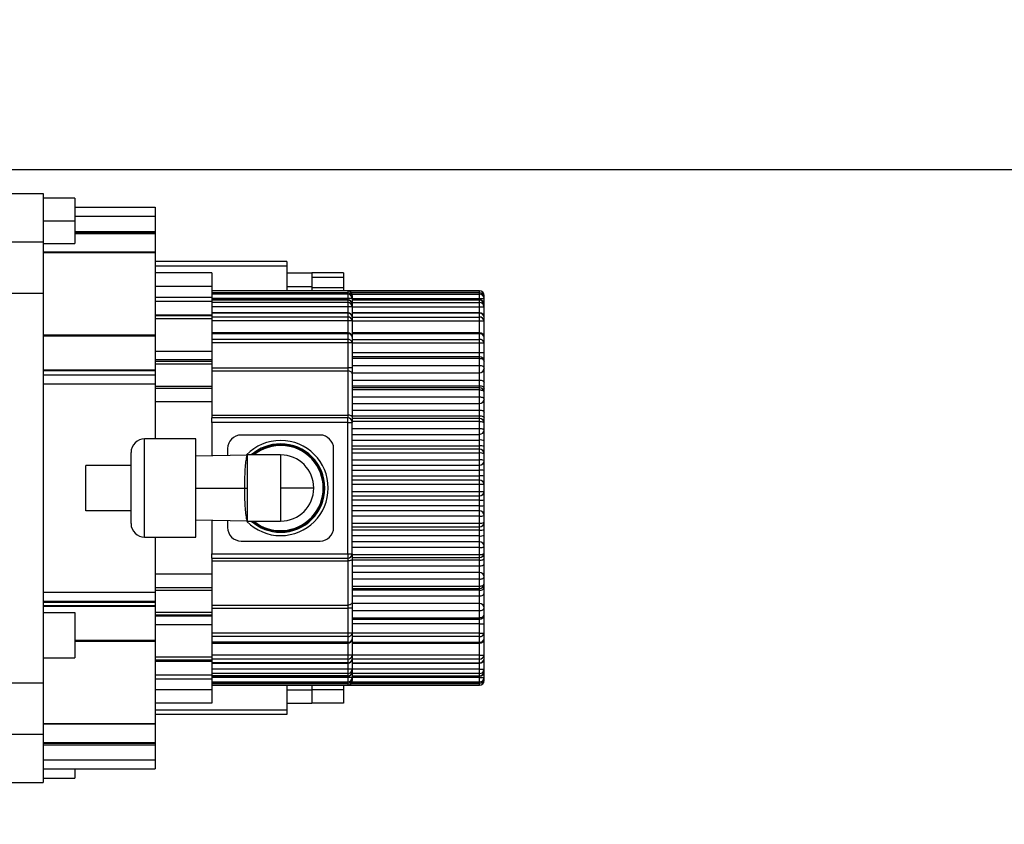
# Model space of a CAD drawing. Header units: millimetres. Extents: x -1 to 10933, y 0 to 7722.
# Tile 31 of 122: x 3660 to 3877, y 3703 to 3881. Entities that reach past the tile are written whole.
import ezdxf

# ---------------------------------------------------------------- set-up
doc = ezdxf.new("R2010")
doc.units = ezdxf.units.MM
doc.header["$LTSCALE"] = 13
doc.header["$PDSIZE"] = -1
doc.dimstyles.new('efort-st-1', dxfattribs={"dimtxt": 100, "dimasz": 100, "dimexe": 1.25, "dimexo": 0.625, "dimtad": 1, "dimdec": 0, "dimdsep": 46, "dimtxsty": 'Standard', "dimcen": 2.5, "dimclrd": 3, "dimclre": 3, "dimadec": 0, "dimazin": 0, "dimtfac": 1, "dimtmove": 0, "dimatfit": 3, "dimfxl": 1, "dimarcsym": 0})

# ---------------------------------------------------------------- blocks, each defined once
blk = doc.blocks.new('*D147')
at = {"color": 3, "lineweight": -2}
for p, q in [((5389.67, 3777.93), (5389.67, 4090.22)), ((3303.02, 3677.93), (5390.92, 3677.93)), ((5389.67, 3477.93), (5389.67, 3677.93)), ((3649.43, 3477.93), (5390.92, 3477.93)), ((5389.67, 3377.93), (5389.67, 3277.93))]:
    blk.add_line(p, q, dxfattribs=at)
at = {"color": 3}
for points in [[(5373.01, 3777.93), (5406.34, 3777.93), (5389.67, 3677.93)], [(5406.34, 3377.93), (5373.01, 3377.93), (5389.67, 3477.93)]]:
    blk.add_solid(points, dxfattribs=at)
at = {"layer": 'Defpoints', "color": 0}
for p in [(3302.4, 3677.93), (5389.67, 3677.93), (3648.81, 3477.93)]:
    blk.add_point(p, dxfattribs=at)
at = {"color": 0, "insert": (5339.05, 3989.59), "char_height": 100, "attachment_point": 5, "rotation": 90}
blk.add_mtext('200', dxfattribs=at)
blk = doc.blocks.new('*D148')
at = {"color": 3, "lineweight": -2}
for p, q in [((4973.73, 3947.93), (4973.73, 4248.79)), ((3522.93, 3847.93), (4974.98, 3847.93)), ((4973.73, 3677.93), (4973.73, 3847.93)), ((3303.02, 3677.93), (4974.98, 3677.93)), ((4973.73, 3577.93), (4973.73, 3477.93))]:
    blk.add_line(p, q, dxfattribs=at)
at = {"color": 3}
for points in [[(4957.07, 3947.93), (4990.4, 3947.93), (4973.73, 3847.93)], [(4990.4, 3577.93), (4957.07, 3577.93), (4973.73, 3677.93)]]:
    blk.add_solid(points, dxfattribs=at)
at = {"layer": 'Defpoints', "color": 0}
for p in [(3522.31, 3847.93), (4973.73, 3847.93), (3302.4, 3677.93)]:
    blk.add_point(p, dxfattribs=at)
at = {"color": 0, "insert": (4923.11, 4152.64), "char_height": 100, "attachment_point": 5, "rotation": 90}
blk.add_mtext('170', dxfattribs=at)
blk = doc.blocks.new('*D152')
at = {"color": 3, "lineweight": -2}
for p, q in [((3648.81, 3478.56), (3648.81, 4261.68)), ((3853.81, 4260.43), (3748.81, 4260.43)), ((3953.81, 1527.38), (3953.81, 4261.68))]:
    blk.add_line(p, q, dxfattribs=at)
at = {"color": 3}
for points in [[(3748.81, 4277.1), (3748.81, 4243.77), (3648.81, 4260.43)], [(3853.81, 4243.77), (3853.81, 4277.1), (3953.81, 4260.43)]]:
    blk.add_solid(points, dxfattribs=at)
at = {"layer": 'Defpoints', "color": 0}
for p in [(3648.81, 4260.43), (3648.81, 3477.93), (3953.81, 1526.76)]:
    blk.add_point(p, dxfattribs=at)
at = {"color": 0, "insert": (3801.31, 4311.06), "char_height": 100, "attachment_point": 5}
blk.add_mtext('305', dxfattribs=at)

msp = doc.modelspace()

# ---------------------------------------------------------------- linework, layer by layer
at = {"color": 7, "linetype": 'Continuous', "lineweight": 25}
for p, q in [((3655.01, 3842.61), (3665.01, 3842.61)), ((3665.01, 3842.61), (3665.01, 3831.91)), ((3672.01, 3841.61), (3665.01, 3841.61)), ((3672.01, 3841.61), (3672.01, 3836.61)), ((3672.01, 3839.61), (3689.71, 3839.61)), ((3689.71, 3839.61), (3689.71, 3837.61)), ((3665.01, 3836.61), (3672.01, 3836.61)), ((3672.01, 3836.61), (3672.01, 3831.61)), ((3689.71, 3837.61), (3689.71, 3834.26)), ((3672.01, 3834.26), (3689.71, 3834.26)), ((3689.71, 3834.26), (3689.71, 3833.93)), ((3689.71, 3833.93), (3689.71, 3833.78)), ((3665.01, 3831.91), (3665.01, 3820.61)), ((3689.71, 3833.78), (3689.71, 3829.64)), ((3665.01, 3831.61), (3672.01, 3831.61)), ((3689.71, 3829.64), (3665.01, 3829.64)), ((3665.01, 3829.6), (3689.71, 3829.6)), ((3689.71, 3829.64), (3689.71, 3829.6)), ((3689.71, 3829.6), (3689.71, 3811.4)), ((3718.81, 3827.61), (3689.71, 3827.61)), ((3718.81, 3827.61), (3718.81, 3826.61)), ((3718.81, 3826.61), (3718.81, 3821.11)), ((3702.21, 3825.11), (3689.71, 3825.11)), ((3702.21, 3825.11), (3702.21, 3822.11)), ((3718.81, 3825.11), (3724.31, 3825.11)), ((3724.31, 3825.11), (3724.31, 3822.11)), ((3731.31, 3825.11), (3724.31, 3825.11)), ((3731.31, 3824.11), (3724.31, 3824.11)), ((3731.31, 3825.11), (3731.31, 3824.11)), ((3731.31, 3824.11), (3731.31, 3821.86)), ((3702.21, 3822.11), (3689.71, 3822.11)), ((3702.21, 3822.11), (3702.21, 3819.74)), ((3732.21, 3821.11), (3702.21, 3821.11)), ((3732.21, 3821.11), (3702.21, 3821.11)), ((3718.81, 3822.11), (3724.31, 3822.11)), ((3724.31, 3822.11), (3724.31, 3821.11)), ((3724.31, 3821.86), (3731.31, 3821.86)), ((3731.31, 3821.86), (3731.31, 3821.11)), ((3761.31, 3821.11), (3732.21, 3821.11)), ((3655.01, 3820.61), (3665.01, 3820.61)), ((3665.01, 3820.61), (3665.01, 3734.61)), ((3689.71, 3819.74), (3702.21, 3819.74)), ((3689.71, 3818.87), (3702.21, 3818.87)), ((3732.21, 3820.68), (3702.21, 3820.68)), ((3732.21, 3820.67), (3702.21, 3820.67)), ((3732.21, 3820.42), (3702.21, 3820.42)), ((3702.21, 3819.74), (3702.21, 3818.87)), ((3732.21, 3819.44), (3702.21, 3819.44)), ((3732.21, 3819.12), (3702.21, 3819.12)), ((3732.21, 3819.08), (3702.21, 3819.08)), ((3702.21, 3818.87), (3702.21, 3815.8)), ((3732.21, 3820.67), (3732.21, 3820.42)), ((3732.21, 3820.42), (3732.21, 3819.44)), ((3733.21, 3819.44), (3732.21, 3819.44)), ((3732.21, 3819.08), (3732.21, 3818.56)), ((3761.31, 3820.68), (3733.03, 3820.68)), ((3733.21, 3820.11), (3733.21, 3819.68)), ((3733.21, 3820.11), (3733.21, 3820.11)), ((3733.21, 3819.68), (3733.21, 3819.44)), ((3733.21, 3819.44), (3733.21, 3818.12)), ((3761.31, 3819.12), (3733.21, 3819.12)), ((3761.31, 3820.42), (3761.31, 3820.67)), ((3761.31, 3819.44), (3761.31, 3820.42)), ((3761.31, 3819.44), (3762.31, 3819.44)), ((3761.31, 3818.56), (3761.31, 3819.08)), ((3762.31, 3819.68), (3762.31, 3820.11)), ((3762.31, 3820.11), (3762.31, 3820.11)), ((3762.31, 3819.44), (3762.31, 3819.68)), ((3762.31, 3818.12), (3762.31, 3819.44)), ((3732.21, 3818.56), (3702.21, 3818.56)), ((3732.21, 3817.62), (3702.21, 3817.62)), ((3732.21, 3818.56), (3732.21, 3817.62)), ((3733.21, 3817.62), (3732.21, 3817.62)), ((3733.21, 3818.12), (3733.21, 3817.62)), ((3733.21, 3817.62), (3733.21, 3815.3)), ((3761.31, 3817.62), (3761.31, 3818.56)), ((3761.31, 3817.62), (3762.31, 3817.62)), ((3762.31, 3817.62), (3762.31, 3818.12)), ((3762.31, 3815.3), (3762.31, 3817.62)), ((3689.71, 3815.8), (3702.21, 3815.8)), ((3702.21, 3815.61), (3689.71, 3815.61)), ((3702.21, 3814.95), (3689.71, 3814.95)), ((3732.21, 3816.3), (3702.21, 3816.3)), ((3732.21, 3816.18), (3702.21, 3816.18)), ((3702.21, 3815.8), (3702.21, 3815.61)), ((3702.21, 3815.61), (3702.21, 3814.95)), ((3732.21, 3815.34), (3702.21, 3815.34)), ((3702.21, 3814.95), (3702.21, 3807.78)), ((3732.21, 3814.48), (3702.21, 3814.48)), ((3732.21, 3816.18), (3732.21, 3815.34)), ((3732.21, 3815.34), (3732.21, 3814.48)), ((3733.21, 3814.48), (3732.21, 3814.48)), ((3761.31, 3816.3), (3733.21, 3816.3)), ((3733.21, 3815.3), (3733.21, 3814.48)), ((3733.21, 3814.48), (3733.21, 3810.88)), ((3761.31, 3815.34), (3761.31, 3816.18)), ((3761.31, 3814.48), (3761.31, 3815.34)), ((3761.31, 3814.48), (3762.31, 3814.48)), ((3762.31, 3814.48), (3762.31, 3815.3)), ((3762.31, 3810.88), (3762.31, 3814.48)), ((3665.01, 3811.4), (3689.71, 3811.4)), ((3665.01, 3811.19), (3689.71, 3811.19)), ((3689.71, 3811.4), (3689.71, 3811.19)), ((3689.71, 3811.19), (3689.71, 3803.69)), ((3732.21, 3811.88), (3702.21, 3811.88)), ((3732.21, 3811.66), (3702.21, 3811.66)), ((3732.21, 3810.38), (3702.21, 3810.38)), ((3732.21, 3811.66), (3732.21, 3810.38)), ((3732.21, 3810.38), (3732.21, 3809.63)), ((3761.31, 3811.88), (3733.21, 3811.88)), ((3733.21, 3810.88), (3733.21, 3809.63)), ((3761.31, 3810.38), (3761.31, 3811.66)), ((3761.31, 3809.63), (3761.31, 3810.38)), ((3762.31, 3809.63), (3762.31, 3810.88)), ((3732.21, 3809.63), (3702.21, 3809.63)), ((3732.21, 3809.63), (3732.21, 3804.13)), ((3733.21, 3809.63), (3732.21, 3809.63)), ((3733.21, 3809.63), (3733.21, 3804.13)), ((3761.31, 3807.56), (3761.31, 3809.63)), ((3761.31, 3809.63), (3762.31, 3809.63)), ((3762.31, 3807.56), (3762.31, 3809.63)), ((3702.21, 3807.78), (3689.71, 3807.78)), ((3702.21, 3805.9), (3689.71, 3805.9)), ((3702.21, 3807.78), (3702.21, 3805.9)), ((3702.21, 3805.9), (3702.21, 3805.59)), ((3761.31, 3806.56), (3733.21, 3806.56)), ((3761.31, 3806.56), (3761.31, 3807.56)), ((3761.31, 3807.56), (3762.31, 3807.56)), ((3761.31, 3806.22), (3761.31, 3806.56)), ((3761.31, 3804.68), (3761.31, 3806.22)), ((3762.31, 3805.56), (3762.31, 3807.56)), ((3665.01, 3803.69), (3689.71, 3803.69)), ((3665.01, 3803.54), (3689.71, 3803.54)), ((3689.71, 3805.59), (3702.21, 3805.59)), ((3689.71, 3805.01), (3702.21, 3805.01)), ((3689.71, 3803.69), (3689.71, 3803.54)), ((3689.71, 3803.54), (3689.71, 3802.61)), ((3702.21, 3805.59), (3702.21, 3805.01)), ((3702.21, 3805.01), (3702.21, 3800.13)), ((3702.21, 3804.13), (3732.21, 3804.13)), ((3702.21, 3803.46), (3732.21, 3803.46)), ((3732.21, 3804.13), (3732.21, 3803.46)), ((3733.21, 3804.13), (3732.21, 3804.13)), ((3732.21, 3803.46), (3732.21, 3793.7)), ((3733.21, 3804.13), (3733.21, 3802.8)), ((3761.31, 3803.06), (3761.31, 3804.68)), ((3762.31, 3804.06), (3762.31, 3805.56)), ((3762.31, 3800.84), (3762.31, 3804.06)), ((3665.01, 3802.61), (3689.71, 3802.61)), ((3689.71, 3802.61), (3689.71, 3800.61)), ((3733.21, 3803.06), (3761.31, 3803.06)), ((3733.21, 3802.8), (3733.21, 3793.29)), ((3761.31, 3801.45), (3761.31, 3803.06)), ((3761.31, 3800.18), (3761.31, 3801.45)), ((3665.01, 3800.61), (3689.71, 3800.61)), ((3689.71, 3800.61), (3689.71, 3788.47)), ((3689.71, 3800.13), (3702.21, 3800.13)), ((3702.21, 3799.61), (3689.71, 3799.61)), ((3702.21, 3800.13), (3702.21, 3799.61)), ((3702.21, 3799.61), (3702.21, 3796.61)), ((3761.31, 3799.76), (3733.21, 3799.76)), ((3761.31, 3799.76), (3761.31, 3800.18)), ((3761.31, 3799.26), (3761.31, 3799.76)), ((3761.31, 3797.72), (3761.31, 3799.26)), ((3762.31, 3799.6), (3762.31, 3800.84)), ((3762.31, 3798.76), (3762.31, 3799.6)), ((3761.31, 3796.26), (3761.31, 3797.72)), ((3762.31, 3797.26), (3762.31, 3798.76)), ((3762.31, 3794.38), (3762.31, 3797.26)), ((3702.21, 3796.61), (3689.71, 3796.61)), ((3702.21, 3796.61), (3702.21, 3793.11)), ((3733.21, 3796.26), (3761.31, 3796.26)), ((3761.31, 3794.82), (3761.31, 3796.26)), ((3761.31, 3793.55), (3761.31, 3794.82)), ((3702.21, 3793.7), (3732.21, 3793.7)), ((3702.21, 3792.11), (3702.21, 3793.11)), ((3732.21, 3793.11), (3702.21, 3793.11)), ((3732.21, 3793.7), (3732.21, 3793.11)), ((3732.21, 3792.11), (3732.21, 3793.11)), ((3733.21, 3793.29), (3733.21, 3792.11)), ((3761.31, 3792.96), (3733.21, 3792.96)), ((3761.31, 3792.96), (3761.31, 3793.55)), ((3761.31, 3792.3), (3761.31, 3792.96)), ((3762.31, 3793.14), (3762.31, 3794.38)), ((3762.31, 3791.96), (3762.31, 3793.14)), ((3732.21, 3792.11), (3702.21, 3792.11)), ((3702.21, 3792.11), (3702.21, 3784.7)), ((3732.21, 3792.11), (3733.21, 3792.11)), ((3732.21, 3763.11), (3732.21, 3792.11)), ((3733.21, 3763.11), (3733.21, 3792.11)), ((3761.31, 3790.76), (3761.31, 3792.3)), ((3761.31, 3789.46), (3761.31, 3790.76)), ((3762.31, 3790.46), (3762.31, 3791.96)), ((3762.31, 3787.92), (3762.31, 3790.46)), ((3687.39, 3766.76), (3687.39, 3788.47)), ((3698.69, 3788.47), (3687.39, 3788.47)), ((3698.69, 3766.76), (3698.69, 3788.47)), ((3726.11, 3789.31), (3708.71, 3789.31)), ((3733.21, 3789.46), (3761.31, 3789.46)), ((3761.31, 3788.19), (3761.31, 3789.46)), ((3705.71, 3786.31), (3705.71, 3784.78)), ((3729.11, 3768.91), (3729.11, 3786.31)), ((3761.31, 3786.16), (3733.21, 3786.16)), ((3761.31, 3786.92), (3761.31, 3788.19)), ((3761.31, 3786.16), (3761.31, 3786.92)), ((3761.31, 3785.34), (3761.31, 3786.16)), ((3762.31, 3786.68), (3762.31, 3787.92)), ((3762.31, 3785.16), (3762.31, 3786.68)), ((3684.39, 3769.76), (3684.39, 3785.47)), ((3710.11, 3784.89), (3698.6, 3784.61)), ((3710.11, 3770.31), (3710.11, 3784.91)), ((3717.41, 3784.91), (3710.11, 3784.91)), ((3717.41, 3784.91), (3717.41, 3777.61)), ((3761.31, 3783.8), (3761.31, 3785.34)), ((3762.31, 3783.66), (3762.31, 3785.16)), ((3684.39, 3782.61), (3674.39, 3782.61)), ((3674.39, 3772.61), (3674.39, 3782.61)), ((3733.21, 3782.66), (3761.31, 3782.66)), ((3761.31, 3782.66), (3761.31, 3783.8)), ((3761.31, 3781.56), (3761.31, 3782.66)), ((3762.31, 3781.46), (3762.31, 3783.66)), ((3761.31, 3780.29), (3761.31, 3781.56)), ((3761.31, 3779.36), (3761.31, 3780.29)), ((3762.31, 3780.22), (3762.31, 3781.46)), ((3762.31, 3778.36), (3762.31, 3780.22)), ((3698.69, 3777.61), (3709.42, 3777.61)), ((3709.42, 3777.61), (3710.11, 3777.61)), ((3717.41, 3777.61), (3717.41, 3770.31)), ((3761.31, 3779.36), (3733.21, 3779.36)), ((3761.31, 3778.38), (3761.31, 3779.36)), ((3761.31, 3776.84), (3761.31, 3778.38)), ((3762.31, 3776.86), (3762.31, 3778.36)), ((3733.21, 3775.86), (3761.31, 3775.86)), ((3761.31, 3775.86), (3761.31, 3776.84)), ((3761.31, 3774.93), (3761.31, 3775.86)), ((3762.31, 3775), (3762.31, 3776.86)), ((3761.31, 3773.66), (3761.31, 3774.93)), ((3761.31, 3772.56), (3761.31, 3773.66)), ((3762.31, 3773.76), (3762.31, 3775)), ((3762.31, 3771.56), (3762.31, 3773.76)), ((3684.39, 3772.61), (3674.39, 3772.61)), ((3761.31, 3772.56), (3733.21, 3772.56)), ((3761.31, 3771.42), (3761.31, 3772.56)), ((3761.31, 3769.88), (3761.31, 3771.42)), ((3762.31, 3770.06), (3762.31, 3771.56)), ((3698.6, 3770.61), (3710.11, 3770.34)), ((3702.21, 3770.53), (3702.21, 3763.11)), ((3705.71, 3770.44), (3705.71, 3768.91)), ((3710.11, 3770.31), (3717.41, 3770.31)), ((3733.21, 3769.06), (3761.31, 3769.06)), ((3761.31, 3769.06), (3761.31, 3769.88)), ((3761.31, 3768.3), (3761.31, 3769.06)), ((3762.31, 3768.54), (3762.31, 3770.06)), ((3687.39, 3766.76), (3698.69, 3766.76)), ((3689.71, 3766.76), (3689.71, 3754.61)), ((3761.31, 3767.03), (3761.31, 3768.3)), ((3761.31, 3765.76), (3761.31, 3767.03)), ((3762.31, 3767.3), (3762.31, 3768.54)), ((3762.31, 3764.76), (3762.31, 3767.3)), ((3708.71, 3765.91), (3726.11, 3765.91)), ((3761.31, 3765.76), (3733.21, 3765.76)), ((3761.31, 3764.46), (3761.31, 3765.76)), ((3761.31, 3762.92), (3761.31, 3764.46)), ((3762.31, 3763.26), (3762.31, 3764.76)), ((3702.21, 3762.11), (3702.21, 3763.11)), ((3702.21, 3763.11), (3732.21, 3763.11)), ((3732.21, 3763.11), (3732.21, 3762.11)), ((3732.21, 3763.11), (3733.21, 3763.11)), ((3733.21, 3763.11), (3733.21, 3761.94)), ((3733.21, 3762.26), (3761.31, 3762.26)), ((3761.31, 3762.26), (3761.31, 3762.92)), ((3761.31, 3761.67), (3761.31, 3762.26)), ((3762.31, 3762.08), (3762.31, 3763.26)), ((3702.21, 3762.11), (3732.21, 3762.11)), ((3702.21, 3762.11), (3702.21, 3758.61)), ((3702.21, 3761.52), (3732.21, 3761.52)), ((3732.21, 3762.11), (3732.21, 3761.52)), ((3732.21, 3761.52), (3732.21, 3751.76)), ((3733.21, 3761.94), (3733.21, 3752.42)), ((3761.31, 3760.4), (3761.31, 3761.67)), ((3761.31, 3758.96), (3761.31, 3760.4)), ((3762.31, 3760.84), (3762.31, 3762.08)), ((3762.31, 3757.96), (3762.31, 3760.84)), ((3702.21, 3758.61), (3689.71, 3758.61)), ((3702.21, 3758.61), (3702.21, 3755.61)), ((3761.31, 3758.96), (3733.21, 3758.96)), ((3761.31, 3757.5), (3761.31, 3758.96)), ((3762.31, 3756.46), (3762.31, 3757.96)), ((3761.31, 3755.96), (3761.31, 3757.5)), ((3761.31, 3755.46), (3761.31, 3755.96)), ((3762.31, 3755.62), (3762.31, 3756.46)), ((3665.01, 3754.61), (3689.71, 3754.61)), ((3702.21, 3755.61), (3689.71, 3755.61)), ((3689.71, 3755.09), (3702.21, 3755.09)), ((3689.71, 3754.61), (3689.71, 3752.61)), ((3702.21, 3755.61), (3702.21, 3755.09)), ((3702.21, 3755.09), (3702.21, 3750.21)), ((3733.21, 3755.46), (3761.31, 3755.46)), ((3761.31, 3755.04), (3761.31, 3755.46)), ((3761.31, 3753.77), (3761.31, 3755.04)), ((3761.31, 3752.16), (3761.31, 3753.77)), ((3762.31, 3754.38), (3762.31, 3755.62)), ((3762.31, 3751.16), (3762.31, 3754.38)), ((3665.01, 3752.61), (3689.71, 3752.61)), ((3665.01, 3752.41), (3689.71, 3752.41)), ((3665.01, 3751.69), (3689.71, 3751.69)), ((3665.01, 3751.54), (3689.71, 3751.54)), ((3689.71, 3752.61), (3689.71, 3752.41)), ((3689.71, 3752.41), (3689.71, 3751.69)), ((3689.71, 3751.69), (3689.71, 3751.54)), ((3689.71, 3751.54), (3689.71, 3744.03)), ((3702.21, 3751.76), (3732.21, 3751.76)), ((3732.21, 3751.76), (3732.21, 3751.1)), ((3733.21, 3752.42), (3733.21, 3751.1)), ((3761.31, 3752.16), (3733.21, 3752.16)), ((3761.31, 3750.54), (3761.31, 3752.16)), ((3665.01, 3750.11), (3672.01, 3750.11)), ((3672.01, 3750.11), (3672.01, 3740.11)), ((3689.71, 3750.21), (3702.21, 3750.21)), ((3689.71, 3749.63), (3702.21, 3749.63)), ((3702.21, 3749.33), (3689.71, 3749.33)), ((3702.21, 3751.1), (3732.21, 3751.1)), ((3702.21, 3750.21), (3702.21, 3749.63)), ((3702.21, 3749.63), (3702.21, 3749.33)), ((3702.21, 3749.33), (3702.21, 3747.44)), ((3733.21, 3751.1), (3732.21, 3751.1)), ((3732.21, 3751.1), (3732.21, 3745.6)), ((3733.21, 3751.1), (3733.21, 3745.6)), ((3761.31, 3749), (3761.31, 3750.54)), ((3762.31, 3749.66), (3762.31, 3751.16)), ((3762.31, 3747.66), (3762.31, 3749.66)), ((3702.21, 3747.44), (3689.71, 3747.44)), ((3702.21, 3747.44), (3702.21, 3740.28)), ((3733.21, 3748.66), (3761.31, 3748.66)), ((3761.31, 3748.66), (3761.31, 3749)), ((3761.31, 3747.66), (3761.31, 3748.66)), ((3761.31, 3747.66), (3762.31, 3747.66)), ((3761.31, 3745.6), (3761.31, 3747.66)), ((3762.31, 3745.6), (3762.31, 3747.66)), ((3732.21, 3745.6), (3702.21, 3745.6)), ((3732.21, 3744.84), (3702.21, 3744.84)), ((3732.21, 3745.6), (3732.21, 3744.84)), ((3733.21, 3745.6), (3732.21, 3745.6)), ((3732.21, 3744.84), (3732.21, 3743.56)), ((3733.21, 3745.6), (3733.21, 3744.35)), ((3761.31, 3745.6), (3762.31, 3745.6)), ((3761.31, 3744.84), (3761.31, 3745.6)), ((3761.31, 3743.56), (3761.31, 3744.84)), ((3762.31, 3744.35), (3762.31, 3745.6)), ((3689.71, 3744.03), (3689.71, 3743.82)), ((3689.71, 3743.82), (3689.71, 3725.63)), ((3732.21, 3743.56), (3702.21, 3743.56)), ((3702.21, 3743.35), (3732.21, 3743.35)), ((3733.21, 3744.35), (3733.21, 3740.75)), ((3733.21, 3743.35), (3761.31, 3743.35)), ((3762.31, 3740.75), (3762.31, 3744.35)), ((3732.21, 3740.75), (3702.21, 3740.75)), ((3733.21, 3740.75), (3732.21, 3740.75)), ((3732.21, 3740.75), (3732.21, 3739.88)), ((3733.21, 3740.75), (3733.21, 3739.93)), ((3761.31, 3740.75), (3762.31, 3740.75)), ((3761.31, 3739.88), (3761.31, 3740.75)), ((3762.31, 3739.93), (3762.31, 3740.75)), ((3665.01, 3740.11), (3672.01, 3740.11)), ((3702.21, 3740.28), (3689.71, 3740.28)), ((3702.21, 3739.61), (3689.71, 3739.61)), ((3689.71, 3739.42), (3702.21, 3739.42)), ((3702.21, 3740.28), (3702.21, 3739.61)), ((3732.21, 3739.88), (3702.21, 3739.88)), ((3702.21, 3739.61), (3702.21, 3739.42)), ((3702.21, 3739.42), (3702.21, 3736.36)), ((3732.21, 3739.04), (3702.21, 3739.04)), ((3702.21, 3738.93), (3732.21, 3738.93)), ((3732.21, 3739.88), (3732.21, 3739.04)), ((3733.21, 3739.93), (3733.21, 3737.61)), ((3733.21, 3738.93), (3761.31, 3738.93)), ((3761.31, 3739.04), (3761.31, 3739.88)), ((3762.31, 3737.61), (3762.31, 3739.93)), ((3689.71, 3736.36), (3702.21, 3736.36)), ((3732.21, 3737.61), (3702.21, 3737.61)), ((3732.21, 3736.67), (3702.21, 3736.67)), ((3702.21, 3736.36), (3702.21, 3735.48)), ((3732.21, 3736.15), (3702.21, 3736.15)), ((3702.21, 3736.1), (3732.21, 3736.1)), ((3732.21, 3737.61), (3732.21, 3736.67)), ((3733.21, 3737.61), (3732.21, 3737.61)), ((3732.21, 3736.67), (3732.21, 3736.15)), ((3733.21, 3737.61), (3733.21, 3737.1)), ((3733.21, 3737.1), (3733.21, 3735.79)), ((3733.21, 3736.1), (3761.31, 3736.1)), ((3761.31, 3737.61), (3762.31, 3737.61)), ((3761.31, 3736.67), (3761.31, 3737.61)), ((3761.31, 3736.15), (3761.31, 3736.67)), ((3762.31, 3737.1), (3762.31, 3737.61)), ((3762.31, 3735.79), (3762.31, 3737.1)), ((3655.01, 3734.61), (3665.01, 3734.61)), ((3665.01, 3734.61), (3665.01, 3723.31)), ((3689.71, 3735.48), (3702.21, 3735.48)), ((3732.21, 3735.79), (3702.21, 3735.79)), ((3702.21, 3735.48), (3702.21, 3733.11)), ((3732.21, 3734.8), (3702.21, 3734.8)), ((3732.21, 3734.56), (3702.21, 3734.56)), ((3702.21, 3734.55), (3732.21, 3734.55)), ((3732.21, 3734.12), (3702.21, 3734.12)), ((3702.21, 3734.11), (3732.21, 3734.11)), ((3718.81, 3734.11), (3718.81, 3728.61)), ((3724.31, 3734.11), (3724.31, 3733.11)), ((3731.31, 3734.11), (3731.31, 3733.11)), ((3732.21, 3735.79), (3732.21, 3734.8)), ((3733.21, 3735.79), (3732.21, 3735.79)), ((3732.21, 3734.8), (3732.21, 3734.56)), ((3732.21, 3734.11), (3761.31, 3734.11)), ((3733.03, 3734.55), (3761.31, 3734.55)), ((3733.21, 3735.79), (3733.21, 3735.55)), ((3733.21, 3735.55), (3733.21, 3735.12)), ((3733.21, 3735.12), (3733.21, 3735.11)), ((3761.31, 3735.79), (3762.31, 3735.79)), ((3761.31, 3734.8), (3761.31, 3735.79)), ((3761.31, 3734.56), (3761.31, 3734.8)), ((3762.31, 3735.55), (3762.31, 3735.79)), ((3762.31, 3735.12), (3762.31, 3735.55)), ((3762.31, 3735.11), (3762.31, 3735.12)), ((3702.21, 3733.11), (3689.71, 3733.11)), ((3702.21, 3733.11), (3702.21, 3730.11)), ((3718.81, 3733.11), (3724.31, 3733.11)), ((3724.31, 3733.11), (3724.31, 3730.11)), ((3731.31, 3733.11), (3724.31, 3733.11)), ((3731.31, 3733.11), (3731.31, 3730.11)), ((3702.21, 3730.11), (3689.71, 3730.11)), ((3718.81, 3730.11), (3724.31, 3730.11)), ((3731.31, 3730.11), (3724.31, 3730.11)), ((3718.81, 3727.61), (3689.71, 3727.61)), ((3718.81, 3728.61), (3718.81, 3727.61)), ((3665.01, 3725.63), (3689.71, 3725.63)), ((3665.01, 3725.58), (3689.71, 3725.58)), ((3689.71, 3725.63), (3689.71, 3725.58)), ((3689.71, 3725.58), (3689.71, 3721.45)), ((3665.01, 3723.31), (3665.01, 3712.61)), ((3665.01, 3721.45), (3689.71, 3721.45)), ((3665.01, 3721.29), (3689.71, 3721.29)), ((3665.01, 3720.96), (3689.71, 3720.96)), ((3689.71, 3721.45), (3689.71, 3721.29)), ((3689.71, 3721.29), (3689.71, 3720.96)), ((3689.71, 3720.96), (3689.71, 3717.61)), ((3665.01, 3717.61), (3689.71, 3717.61)), ((3689.71, 3717.61), (3689.71, 3715.61)), ((3665.01, 3715.61), (3689.71, 3715.61)), ((3672.01, 3715.61), (3672.01, 3713.61)), ((3655.01, 3712.61), (3665.01, 3712.61)), ((3665.01, 3713.61), (3672.01, 3713.61))]:
    msp.add_line(p, q, dxfattribs=at)
at = {"color": 8, "linetype": 'Continuous', "lineweight": 25}
for p, q in [((3672.01, 3837.61), (3689.71, 3837.61)), ((3672.01, 3833.93), (3689.71, 3833.93)), ((3542.31, 3831.91), (3665.01, 3831.91)), ((3672.01, 3833.78), (3689.71, 3833.78)), ((3718.81, 3826.61), (3689.71, 3826.61)), ((3732.21, 3821.11), (3732.21, 3820.68)), ((3732.21, 3821.11), (3732.21, 3821.11)), ((3732.33, 3821.11), (3761.31, 3821.11)), ((3761.31, 3820.68), (3761.31, 3821.11)), ((3761.31, 3821.11), (3761.31, 3821.11)), ((3732.21, 3820.68), (3732.21, 3820.67)), ((3732.21, 3819.44), (3732.21, 3819.12)), ((3732.21, 3819.12), (3732.21, 3819.08)), ((3761.31, 3820.67), (3733.04, 3820.67)), ((3733.21, 3820.11), (3733.11, 3820.11)), ((3733.16, 3820.42), (3761.31, 3820.42)), ((3733.21, 3819.44), (3761.31, 3819.44)), ((3761.31, 3819.08), (3733.21, 3819.08)), ((3761.31, 3820.67), (3761.31, 3820.68)), ((3761.31, 3819.12), (3761.31, 3819.44)), ((3761.31, 3819.08), (3761.31, 3819.12)), ((3762.21, 3820.11), (3762.31, 3820.11)), ((3732.21, 3817.62), (3732.21, 3816.3)), ((3733.21, 3818.56), (3761.31, 3818.56)), ((3733.21, 3817.62), (3761.31, 3817.62)), ((3761.31, 3816.3), (3761.31, 3817.62)), ((3732.21, 3816.3), (3732.21, 3816.18)), ((3732.21, 3814.48), (3732.21, 3811.88)), ((3761.31, 3816.18), (3733.21, 3816.18)), ((3733.21, 3815.34), (3761.31, 3815.34)), ((3733.21, 3814.48), (3761.31, 3814.48)), ((3761.31, 3816.18), (3761.31, 3816.3)), ((3761.31, 3811.88), (3761.31, 3814.48)), ((3732.21, 3811.88), (3732.21, 3811.66)), ((3761.31, 3811.66), (3733.21, 3811.66)), ((3733.21, 3810.38), (3761.31, 3810.38)), ((3761.31, 3811.66), (3761.31, 3811.88)), ((3733.21, 3809.63), (3761.31, 3809.63)), ((3733.21, 3807.56), (3761.31, 3807.56)), ((3761.31, 3806.22), (3733.21, 3806.22)), ((3733.21, 3804.68), (3761.31, 3804.68)), ((3733.21, 3801.45), (3761.31, 3801.45)), ((3733.21, 3800.18), (3761.31, 3800.18)), ((3761.31, 3799.26), (3733.21, 3799.26)), ((3733.21, 3797.72), (3761.31, 3797.72)), ((3733.21, 3794.82), (3761.31, 3794.82)), ((3733.21, 3793.55), (3761.31, 3793.55)), ((3761.31, 3792.3), (3733.21, 3792.3)), ((3733.21, 3790.76), (3761.31, 3790.76)), ((3733.21, 3788.19), (3761.31, 3788.19)), ((3733.21, 3786.92), (3761.31, 3786.92)), ((3761.31, 3785.34), (3733.21, 3785.34)), ((3733.21, 3783.8), (3761.31, 3783.8)), ((3733.21, 3781.56), (3761.31, 3781.56)), ((3733.21, 3780.29), (3761.31, 3780.29)), ((3761.31, 3778.38), (3733.21, 3778.38)), ((3733.21, 3776.84), (3761.31, 3776.84)), ((3761.31, 3774.93), (3733.21, 3774.93)), ((3761.31, 3773.66), (3733.21, 3773.66)), ((3761.31, 3771.42), (3733.21, 3771.42)), ((3733.21, 3769.88), (3761.31, 3769.88)), ((3761.31, 3768.3), (3733.21, 3768.3)), ((3761.31, 3767.03), (3733.21, 3767.03)), ((3761.31, 3764.46), (3733.21, 3764.46)), ((3733.21, 3762.92), (3761.31, 3762.92)), ((3761.31, 3761.67), (3733.21, 3761.67)), ((3761.31, 3760.4), (3733.21, 3760.4)), ((3761.31, 3757.5), (3733.21, 3757.5)), ((3733.21, 3755.96), (3761.31, 3755.96)), ((3761.31, 3755.04), (3733.21, 3755.04)), ((3761.31, 3753.77), (3733.21, 3753.77)), ((3761.31, 3750.54), (3733.21, 3750.54)), ((3733.21, 3749), (3761.31, 3749)), ((3761.31, 3747.66), (3733.21, 3747.66)), ((3761.31, 3745.6), (3733.21, 3745.6)), ((3761.31, 3744.84), (3733.21, 3744.84)), ((3672.01, 3744.03), (3689.71, 3744.03)), ((3672.01, 3743.82), (3689.71, 3743.82)), ((3732.21, 3743.56), (3732.21, 3743.35)), ((3732.21, 3743.35), (3732.21, 3740.75)), ((3733.21, 3743.56), (3761.31, 3743.56)), ((3761.31, 3743.35), (3761.31, 3743.56)), ((3761.31, 3740.75), (3761.31, 3743.35)), ((3761.31, 3740.75), (3733.21, 3740.75)), ((3732.21, 3739.04), (3732.21, 3738.93)), ((3732.21, 3738.93), (3732.21, 3737.61)), ((3761.31, 3739.88), (3733.21, 3739.88)), ((3733.21, 3739.04), (3761.31, 3739.04)), ((3761.31, 3738.93), (3761.31, 3739.04)), ((3761.31, 3737.61), (3761.31, 3738.93)), ((3732.21, 3736.15), (3732.21, 3736.1)), ((3732.21, 3736.1), (3732.21, 3735.79)), ((3761.31, 3737.61), (3733.21, 3737.61)), ((3761.31, 3736.67), (3733.21, 3736.67)), ((3733.21, 3736.15), (3761.31, 3736.15)), ((3761.31, 3736.1), (3761.31, 3736.15)), ((3761.31, 3735.79), (3761.31, 3736.1)), ((3732.21, 3734.56), (3732.21, 3734.55)), ((3732.21, 3734.55), (3732.21, 3734.12)), ((3732.21, 3734.12), (3732.21, 3734.11)), ((3761.31, 3734.12), (3732.33, 3734.12)), ((3733.04, 3734.56), (3761.31, 3734.56)), ((3733.21, 3735.12), (3733.11, 3735.12)), ((3761.31, 3734.8), (3733.16, 3734.8)), ((3761.31, 3735.79), (3733.21, 3735.79)), ((3761.31, 3734.55), (3761.31, 3734.56)), ((3761.31, 3734.12), (3761.31, 3734.55)), ((3761.31, 3734.11), (3761.31, 3734.12)), ((3762.21, 3735.12), (3762.31, 3735.12)), ((3718.81, 3728.61), (3689.71, 3728.61)), ((3542.31, 3723.31), (3665.01, 3723.31))]:
    msp.add_line(p, q, dxfattribs=at)
at = {"color": 7, "linetype": 'Continuous', "lineweight": 25, "flags": 128}
for points in [[(3761.31, 3806.22), (3761.5, 3806.21), (3761.69, 3806.17), (3761.87, 3806.11), (3762.02, 3806.03), (3762.14, 3805.93), (3762.23, 3805.81), (3762.29, 3805.69), (3762.31, 3805.56)], [(3733.21, 3802.8), (3733.19, 3802.93), (3733.13, 3803.05), (3733.04, 3803.17), (3732.92, 3803.27), (3732.77, 3803.35), (3732.59, 3803.41), (3732.4, 3803.45), (3732.21, 3803.46)], [(3761.31, 3804.68), (3761.5, 3804.67), (3761.69, 3804.64), (3761.87, 3804.58), (3762.02, 3804.5), (3762.14, 3804.41), (3762.23, 3804.3), (3762.29, 3804.18), (3762.31, 3804.06)], [(3761.31, 3801.45), (3761.5, 3801.44), (3761.69, 3801.4), (3761.87, 3801.35), (3762.02, 3801.27), (3762.14, 3801.18), (3762.23, 3801.07), (3762.29, 3800.96), (3762.31, 3800.84)], [(3761.31, 3800.18), (3761.5, 3800.17), (3761.69, 3800.14), (3761.87, 3800.09), (3762.02, 3800.01), (3762.14, 3799.93), (3762.23, 3799.83), (3762.29, 3799.72), (3762.31, 3799.6)], [(3761.31, 3799.26), (3761.5, 3799.25), (3761.69, 3799.22), (3761.87, 3799.18), (3762.02, 3799.11), (3762.14, 3799.04), (3762.23, 3798.95), (3762.29, 3798.86), (3762.31, 3798.76)], [(3761.31, 3797.72), (3761.5, 3797.72), (3761.69, 3797.69), (3761.87, 3797.65), (3762.02, 3797.59), (3762.14, 3797.52), (3762.23, 3797.44), (3762.29, 3797.35), (3762.31, 3797.26)], [(3761.31, 3794.82), (3761.5, 3794.81), (3761.69, 3794.79), (3761.87, 3794.75), (3762.02, 3794.69), (3762.14, 3794.63), (3762.23, 3794.55), (3762.29, 3794.47), (3762.31, 3794.38)], [(3733.21, 3793.29), (3733.19, 3793.37), (3733.13, 3793.45), (3733.04, 3793.52), (3732.92, 3793.58), (3732.77, 3793.63), (3732.59, 3793.67), (3732.4, 3793.69), (3732.21, 3793.7)], [(3761.31, 3793.55), (3761.5, 3793.55), (3761.69, 3793.52), (3761.87, 3793.48), (3762.02, 3793.43), (3762.14, 3793.37), (3762.23, 3793.3), (3762.29, 3793.22), (3762.31, 3793.14)], [(3761.31, 3792.3), (3761.5, 3792.29), (3761.69, 3792.27), (3761.87, 3792.24), (3762.02, 3792.2), (3762.14, 3792.15), (3762.23, 3792.09), (3762.29, 3792.03), (3762.31, 3791.96)], [(3761.31, 3790.76), (3761.5, 3790.76), (3761.69, 3790.74), (3761.87, 3790.71), (3762.02, 3790.68), (3762.14, 3790.63), (3762.23, 3790.58), (3762.29, 3790.52), (3762.31, 3790.46)], [(3761.31, 3764.46), (3761.5, 3764.47), (3761.69, 3764.48), (3761.87, 3764.51), (3762.02, 3764.55), (3762.14, 3764.59), (3762.23, 3764.65), (3762.29, 3764.7), (3762.31, 3764.76)], [(3761.31, 3762.92), (3761.5, 3762.93), (3761.69, 3762.95), (3761.87, 3762.98), (3762.02, 3763.02), (3762.14, 3763.07), (3762.23, 3763.13), (3762.29, 3763.2), (3762.31, 3763.26)], [(3733.21, 3761.94), (3733.19, 3761.86), (3733.13, 3761.78), (3733.04, 3761.71), (3732.92, 3761.65), (3732.77, 3761.59), (3732.59, 3761.56), (3732.4, 3761.53), (3732.21, 3761.52)], [(3761.31, 3761.67), (3761.5, 3761.68), (3761.69, 3761.7), (3761.87, 3761.74), (3762.02, 3761.79), (3762.14, 3761.85), (3762.23, 3761.92), (3762.29, 3762), (3762.31, 3762.08)], [(3761.31, 3760.4), (3761.5, 3760.41), (3761.69, 3760.44), (3761.87, 3760.48), (3762.02, 3760.53), (3762.14, 3760.6), (3762.23, 3760.68), (3762.29, 3760.76), (3762.31, 3760.84)], [(3761.31, 3757.5), (3761.5, 3757.51), (3761.69, 3757.54), (3761.87, 3757.58), (3762.02, 3757.64), (3762.14, 3757.71), (3762.23, 3757.79), (3762.29, 3757.87), (3762.31, 3757.96)], [(3761.31, 3755.96), (3761.5, 3755.97), (3761.69, 3756), (3761.87, 3756.05), (3762.02, 3756.11), (3762.14, 3756.19), (3762.23, 3756.27), (3762.29, 3756.37), (3762.31, 3756.46)], [(3761.31, 3755.04), (3761.5, 3755.05), (3761.69, 3755.09), (3761.87, 3755.14), (3762.02, 3755.21), (3762.14, 3755.3), (3762.23, 3755.4), (3762.29, 3755.51), (3762.31, 3755.62)], [(3761.31, 3753.77), (3761.5, 3753.79), (3761.69, 3753.82), (3761.87, 3753.88), (3762.02, 3753.95), (3762.14, 3754.05), (3762.23, 3754.15), (3762.29, 3754.27), (3762.31, 3754.38)], [(3733.21, 3752.42), (3733.19, 3752.29), (3733.13, 3752.17), (3733.04, 3752.06), (3732.92, 3751.96), (3732.77, 3751.87), (3732.59, 3751.81), (3732.4, 3751.77), (3732.21, 3751.76)], [(3761.31, 3750.54), (3761.5, 3750.55), (3761.69, 3750.59), (3761.87, 3750.65), (3762.02, 3750.72), (3762.14, 3750.82), (3762.23, 3750.92), (3762.29, 3751.04), (3762.31, 3751.16)], [(3761.31, 3749), (3761.5, 3749.02), (3761.69, 3749.05), (3761.87, 3749.12), (3762.02, 3749.2), (3762.14, 3749.3), (3762.23, 3749.41), (3762.29, 3749.53), (3762.31, 3749.66)]]:
    msp.add_lwpolyline(points, dxfattribs=at)
at = {"color": 0, "linetype": 'Continuous', "lineweight": 18}
msp.add_arc((3648.81, 2197.93), 2907.3, 30, 170, dxfattribs=at)
at = {"linetype": 'Continuous', "lineweight": 18}
msp.add_arc((4757.32, 2837.93), 1627.34, 22.94049, 195.94049, dxfattribs=at)
at = {"color": 7, "linetype": 'Continuous', "lineweight": 25}
for centre, radius, start, end in [((3732.21, 3820.11), 1, 0, 90), ((3732.21, 3820.11), 1, 0.0045, 90.0045), ((3761.31, 3820.11), 1, 0, 90), ((3761.31, 3820.11), 1, 0.0045, 90.0045), ((3732.21, 3819.68), 1, 0, 90), ((3732.21, 3819.67), 0.995, 0.2947, 90.2917), ((3732.22, 3819.43), 0.992, 0.463, 90.4556), ((3732.21, 3818.12), 1, 0, 90), ((3732.23, 3818.1), 0.977, 1.4056, 91.3398), ((3761.31, 3819.68), 1, 0, 90), ((3761.31, 3819.67), 0.995, 0.2947, 90.2917), ((3761.32, 3819.43), 0.992, 0.463, 90.4556), ((3761.31, 3818.12), 1, 0, 90), ((3761.33, 3818.1), 0.977, 1.4056, 91.3398), ((3732.24, 3817.59), 0.972, 1.7852, 91.6803), ((3761.34, 3817.59), 0.972, 1.7852, 91.6803), ((3732.21, 3815.3), 1, 0, 90), ((3732.26, 3815.24), 0.948, 3.6434, 93.2301), ((3732.27, 3814.4), 0.941, 4.3513, 93.7733), ((3761.31, 3815.3), 1, 0, 90), ((3761.36, 3815.24), 0.948, 3.6434, 93.2301), ((3761.37, 3814.4), 0.941, 4.3513, 93.7733), ((3732.21, 3810.88), 1, 0, 90), ((3732.31, 3810.76), 0.912, 7.7993, 96.0975), ((3732.32, 3809.49), 0.903, 9.1423, 96.8744), ((3761.31, 3810.88), 1, 0, 90), ((3761.41, 3810.76), 0.912, 7.7993, 96.0975), ((3761.42, 3809.49), 0.903, 9.1423, 96.8744), ((3761.31, 3805.56), 1, 0, 90), ((3761.31, 3804.06), 1, 270, 0), ((3761.31, 3798.76), 1, 0, 90), ((3761.31, 3797.26), 1, 270, 0), ((3732.21, 3792.11), 1, 0, 90), ((3761.31, 3791.96), 1, 0, 90), ((3761.31, 3790.46), 1, 270, 0), ((3687.39, 3785.47), 3, 90, 180), ((3708.71, 3786.31), 3, 90, 180), ((3726.11, 3786.31), 3, 0, 90), ((3717.41, 3777.61), 10.5, 90, 135.6547), ((3717.41, 3777.61), 9.76, 90, 131.5812), ((3717.41, 3777.61), 9.55, 229.8664, 130.1336), ((3717.41, 3777.61), 9.4, 230.9499, 129.0501), ((3717.41, 3777.61), 10.5, 270, 90), ((3717.41, 3777.61), 9.76, 270, 90), ((3761.54, 3787.07), 1.15, 48.0153, 101.6321), ((3761.55, 3785.7), 1.25, 52.261, 100.8831), ((3761.31, 3785.16), 1, 0, 90), ((3717.41, 3777.61), 7.3, 0, 90), ((3761.55, 3783.8), 1.56, 60.9217, 98.9316), ((3761.55, 3781.94), 1.88, 66.3064, 97.49), ((3761.31, 3783.66), 1, 270, 0), ((3761.56, 3779.02), 2.56, 72.8841, 95.553), ((3761.56, 3776.61), 3.7, 78.2744, 93.8598), ((3717.41, 3777.61), 7.3, 270, 0), ((3761.31, 3778.36), 1, 0, 90), ((3761.56, 3764.2), 14.18, 86.9683, 91.0097), ((3761.56, 3791.02), 14.18, 268.9903, 273.0317), ((3761.31, 3776.86), 1, 270, 0), ((3761.56, 3778.62), 3.7, 266.1402, 281.7256), ((3761.56, 3776.21), 2.56, 264.447, 287.1159), ((3761.31, 3771.56), 1, 0, 90), ((3761.55, 3773.28), 1.88, 262.51, 293.6936), ((3687.39, 3769.76), 3, 180, 270), ((3708.71, 3768.91), 3, 180, 270), ((3717.41, 3777.61), 10.5, 224.8014, 270), ((3717.41, 3777.61), 9.76, 228.4188, 270), ((3726.11, 3768.91), 3, 270, 0), ((3761.55, 3771.43), 1.56, 261.0684, 299.0783), ((3761.31, 3770.06), 1, 270, 0), ((3761.55, 3769.53), 1.25, 259.1169, 307.739), ((3761.54, 3768.16), 1.15, 258.3679, 311.9847), ((3761.31, 3764.76), 1, 0, 90), ((3732.21, 3763.11), 1, 270, 360), ((3761.31, 3763.26), 1, 270, 0), ((3761.31, 3757.96), 1, 0, 90), ((3761.31, 3756.46), 1, 270, 0), ((3761.31, 3751.16), 1, 0, 90), ((3761.31, 3749.66), 1, 270, 0), ((3732.32, 3745.74), 0.903, 263.1256, 350.8577), ((3761.42, 3745.74), 0.903, 263.1256, 350.8577), ((3732.21, 3744.35), 1, 270, 0), ((3732.31, 3744.47), 0.912, 263.9025, 352.2007), ((3761.31, 3744.35), 1, 270, 0), ((3761.41, 3744.47), 0.912, 263.9025, 352.2007), ((3732.27, 3740.82), 0.941, 266.2267, 355.6487), ((3761.37, 3740.82), 0.941, 266.2267, 355.6487), ((3732.21, 3739.93), 1, 270, 0), ((3732.26, 3739.99), 0.948, 266.7699, 356.3566), ((3761.31, 3739.93), 1, 270, 0), ((3761.36, 3739.99), 0.948, 266.7699, 356.3566), ((3732.24, 3737.64), 0.972, 268.3197, 358.2148), ((3732.21, 3737.1), 1, 270, 0), ((3732.23, 3737.13), 0.977, 268.6602, 358.5944), ((3761.34, 3737.64), 0.972, 268.3197, 358.2148), ((3761.31, 3737.1), 1, 270, 0), ((3761.33, 3737.13), 0.977, 268.6602, 358.5944), ((3732.22, 3735.8), 0.992, 269.5444, 359.537), ((3732.21, 3735.55), 1, 270, 0), ((3732.21, 3735.55), 0.995, 269.7083, 359.7053), ((3732.21, 3735.12), 1, 269.9955, 359.9955), ((3732.21, 3735.11), 1, 270, 0), ((3761.32, 3735.8), 0.992, 269.5444, 359.537), ((3761.31, 3735.55), 1, 270, 0), ((3761.31, 3735.55), 0.995, 269.7083, 359.7053), ((3761.31, 3735.12), 1, 269.9955, 359.9955), ((3761.31, 3735.11), 1, 270, 0)]:
    msp.add_arc(centre, radius, start, end, dxfattribs=at)
for points, knots in [([(3710.11, 3784.89), (3710.04, 3784.83), (3709.91, 3784.7), (3709.72, 3783.75), (3709.56, 3782.24), (3709.44, 3780.13), (3709.43, 3778.45), (3709.42, 3777.61)], [0, 0, 0, 0, 0.187193, 0.374219, 0.561081, 0.780612, 1, 1, 1, 1]), ([(3709.42, 3777.61), (3709.42, 3776.9), (3709.44, 3775.48), (3709.53, 3773.52), (3709.67, 3771.84), (3709.87, 3770.59), (3710.03, 3770.42), (3710.11, 3770.34)], [0, 0, 0, 0, 0.186389, 0.372878, 0.559652, 0.779685, 1, 1, 1, 1]), ([(3724.71, 3777.61), (3724.6, 3777.61), (3724.38, 3777.61), (3722.7, 3777.61), (3720.28, 3777.61), (3718.37, 3777.61), (3717.41, 3777.61)], [0, 0, 0, 0, 0.2487214, 0.4991561, 0.7495731, 1, 1, 1, 1])]:
    msp.add_open_spline(points, degree=3, knots=knots, dxfattribs=at)

# ---------------------------------------------------------------- dimensions: what is measured, and where the dimension line sits
at = {"color": 0}
dim = msp.add_linear_dim(base=(3648.81, 4260.43), p1=(3953.81, 1526.76), p2=(3648.81, 3477.93), dimstyle='efort-st-1', dxfattribs=at)
dim.commit()
dim.dimension.update_dxf_attribs({"geometry": '*D152', "text_midpoint": (3801.31, 4260.43), "dimtype": 160})
for base, p1, p2, picture, middle in [((4973.73, 3847.93), (3302.4, 3677.93), (3522.31, 3847.93), '*D148', (4973.73, 4152.64)), ((5389.67, 3677.93), (3648.81, 3477.93), (3302.4, 3677.93), '*D147', (5389.67, 3989.59))]:
    dim = msp.add_linear_dim(base=base, p1=p1, p2=p2, angle=90, dimstyle='efort-st-1', dxfattribs=at)
    dim.commit()
    dim.dimension.update_dxf_attribs({"geometry": picture, "text_midpoint": middle, "dimtype": 160})

doc.saveas('drawing.dxf')
